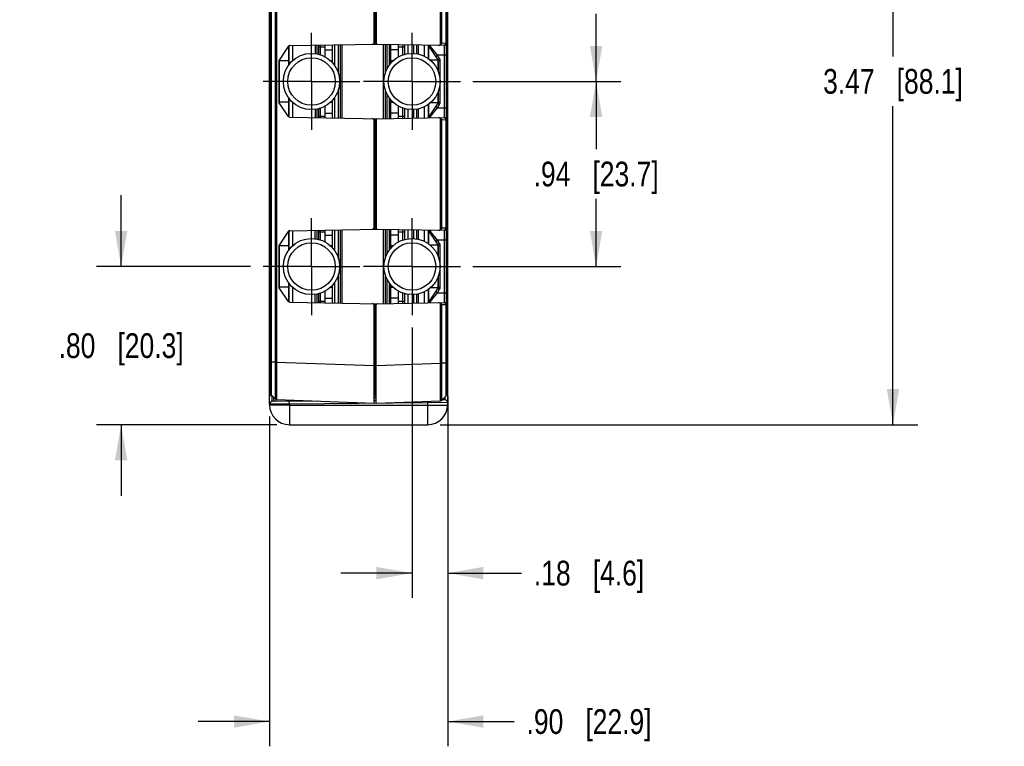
# Model space of a CAD drawing. Header units: inches. Extents: x 0 to 22, y 0 to 17.
# Tile 21 of 28: x 13.8 to 18.8, y 3.8 to 7.4. Entities that reach past the tile are written whole.
import ezdxf

# ---------------------------------------------------------------- set-up
doc = ezdxf.new("R2010")
doc.units = ezdxf.units.IN
doc.header["$LTSCALE"] = 1.21
doc.header["$MEASUREMENT"] = 0
doc.linetypes.add('CENTER', pattern=[0.6, 0.375, -0.075, 0.075, -0.075])
doc.layers.get('0').update_dxf_attribs({"linetype": 'CONTINUOUS'})
doc.layers.add('DEFAULT_1', color=7, linetype='CENTER')
doc.layers.add('DIMENSIONS', color=7, linetype='CONTINUOUS')
doc.styles.get("Standard").update_dxf_attribs({"font": 'txt', "width": 0.8})
doc.dimstyles.new('DIMSTYLE_1', dxfattribs={"dimtxt": 0.125, "dimasz": 0.18, "dimexe": 0.125, "dimexo": 0.0625, "dimgap": 0.0625, "dimtad": 0, "dimtih": 1, "dimtoh": 1, "dimzin": 4, "dimdsep": 46, "dimtxsty": 'STANDARD', "dimblk": '_FILLED', "dimblk1": '_FILLED', "dimblk2": '_FILLED', "dimcen": 0.09, "dimadec": 0, "dimazin": 0, "dimtp": 0.001, "dimtm": 0.001, "dimtfac": 1, "dimtofl": 0, "dimtmove": 0, "dimatfit": 3, "dimldrblk": '_FILLED', "dimfxl": 1, "dimtolj": 1, "dimtzin": 4, "dimarcsym": 0})

# ---------------------------------------------------------------- blocks, each defined once
blk = doc.blocks.new('_FILLED')
at = {"color": 0, "linetype": 'BYBLOCK'}
blk.add_solid([(0, 0), (-1, 0.174), (-1, -0.174)], dxfattribs=at)
blk = doc.blocks.new('*D0')
at = {"layer": 'DIMENSIONS', "color": 2, "linetype": 'CONTINUOUS'}
for p, q in [((14.3463, 6.1856), (14.3463, 6.5456)), ((15.0007, 6.1856), (14.2213, 6.1856)), ((15.1338, 5.3866), (14.2213, 5.3866)), ((14.3463, 5.3866), (14.3463, 5.0266))]:
    blk.add_line(p, q, dxfattribs=at)
at = {"layer": 'DIMENSIONS', "color": 2, "linetype": 'CONTINUOUS', "xscale": 0.18, "yscale": 0.18, "zscale": 0.18}
for p, rotation in [((14.3463, 6.1856), 270), ((14.3463, 5.3866), 90)]:
    blk.add_blockref('_FILLED', p, dxfattribs=dict(at, rotation=rotation))
at = {"layer": 'DIMENSIONS', "color": 2, "linetype": 'CONTINUOUS', "insert": (14.3463, 5.8486), "char_height": 0.125, "width": 1.025, "attachment_point": 2, "line_spacing_factor": 0.9}
blk.add_mtext('.80{\\Ftxt.shx;\\W1.000000;\\H0.125000; }[20.3]', dxfattribs=at)
blk = doc.blocks.new('*D1')
at = {"layer": 'DIMENSIONS', "color": 2, "linetype": 'CONTINUOUS'}
for p, q in [((16.1237, 7.1206), (16.8713, 7.1206)), ((16.7463, 7.1206), (16.7463, 6.7781)), ((16.7463, 6.1856), (16.7463, 6.5281)), ((16.1237, 6.1856), (16.8713, 6.1856))]:
    blk.add_line(p, q, dxfattribs=at)
at = {"layer": 'DIMENSIONS', "color": 2, "linetype": 'CONTINUOUS', "xscale": 0.18, "yscale": 0.18, "zscale": 0.18}
for p, rotation in [((16.7463, 7.1206), 90), ((16.7463, 6.1856), 270)]:
    blk.add_blockref('_FILLED', p, dxfattribs=dict(at, rotation=rotation))
at = {"layer": 'DIMENSIONS', "color": 2, "linetype": 'CONTINUOUS', "insert": (16.7463, 6.7156), "char_height": 0.125, "width": 1.025, "attachment_point": 2, "line_spacing_factor": 0.9}
blk.add_mtext('.94{\\Ftxt.shx;\\W1.000000;\\H0.125000; }[23.7]', dxfattribs=at)
blk = doc.blocks.new('*D2')
at = {"layer": 'DIMENSIONS', "color": 2, "linetype": 'CONTINUOUS'}
for p, q in [((16.1237, 8.0556), (16.8713, 8.0556)), ((16.7463, 8.0556), (16.7463, 7.7131)), ((16.7463, 7.1206), (16.7463, 7.4631)), ((16.1237, 7.1206), (16.8713, 7.1206))]:
    blk.add_line(p, q, dxfattribs=at)
at = {"layer": 'DIMENSIONS', "color": 2, "linetype": 'CONTINUOUS', "xscale": 0.18, "yscale": 0.18, "zscale": 0.18}
for p, rotation in [((16.7463, 8.0556), 90), ((16.7463, 7.1206), 270)]:
    blk.add_blockref('_FILLED', p, dxfattribs=dict(at, rotation=rotation))
at = {"layer": 'DIMENSIONS', "color": 2, "linetype": 'CONTINUOUS', "insert": (16.7463, 7.6506), "char_height": 0.125, "width": 1.025, "attachment_point": 2, "line_spacing_factor": 0.9}
blk.add_mtext('.94{\\Ftxt.shx;\\W1.000000;\\H0.125000; }[23.7]', dxfattribs=at)
blk = doc.blocks.new('*D4')
at = {"layer": 'DIMENSIONS', "color": 2, "linetype": 'CONTINUOUS'}
for p, q in [((15.9588, 8.8556), (18.3713, 8.8556)), ((18.2463, 8.8556), (18.2463, 7.2461)), ((18.2463, 5.3866), (18.2463, 6.9961)), ((15.9588, 5.3866), (18.3713, 5.3866))]:
    blk.add_line(p, q, dxfattribs=at)
at = {"layer": 'DIMENSIONS', "color": 2, "linetype": 'CONTINUOUS', "xscale": 0.18, "yscale": 0.18, "zscale": 0.18}
for p, rotation in [((18.2463, 8.8556), 90), ((18.2463, 5.3866), 270)]:
    blk.add_blockref('_FILLED', p, dxfattribs=dict(at, rotation=rotation))
at = {"layer": 'DIMENSIONS', "color": 2, "linetype": 'CONTINUOUS', "insert": (18.2463, 7.1836), "char_height": 0.125, "width": 1.125, "attachment_point": 2, "line_spacing_factor": 0.9}
blk.add_mtext('3.47{\\Ftxt.shx;\\W1.000000;\\H0.125000; }[88.1]', dxfattribs=at)
blk = doc.blocks.new('*D7')
at = {"layer": 'DIMENSIONS', "color": 2, "linetype": 'CONTINUOUS'}
for p, q in [((15.8162, 5.8781), (15.8162, 4.5116)), ((15.9963, 5.5293), (15.9963, 4.5116)), ((15.8162, 4.6366), (15.4562, 4.6366)), ((15.9963, 4.6366), (16.3693, 4.6366))]:
    blk.add_line(p, q, dxfattribs=at)
at = {"layer": 'DIMENSIONS', "color": 2, "linetype": 'CONTINUOUS', "xscale": 0.18, "yscale": 0.18, "zscale": 0.18}
blk.add_blockref('_FILLED', (15.8162, 4.6366), dxfattribs=at)
at = {"layer": 'DIMENSIONS', "color": 2, "linetype": 'CONTINUOUS', "xscale": 0.18, "yscale": 0.18, "zscale": 0.18, "rotation": 180}
blk.add_blockref('_FILLED', (15.9963, 4.6366), dxfattribs=at)
at = {"layer": 'DIMENSIONS', "color": 2, "linetype": 'CONTINUOUS', "insert": (16.4318, 4.6991), "char_height": 0.125, "width": 0.925, "attachment_point": 1, "line_spacing_factor": 0.9}
blk.add_mtext('.18{\\Ftxt.shx;\\W1.000000;\\H0.125000; }[4.6]', dxfattribs=at)
blk = doc.blocks.new('*D8')
at = {"layer": 'DIMENSIONS', "color": 2, "linetype": 'CONTINUOUS'}
for p, q in [((15.0963, 5.4279), (15.0963, 3.7616)), ((15.9963, 5.4355), (15.9963, 3.7616)), ((15.0963, 3.8866), (14.7363, 3.8866)), ((15.9963, 3.8866), (16.3322, 3.8866))]:
    blk.add_line(p, q, dxfattribs=at)
at = {"layer": 'DIMENSIONS', "color": 2, "linetype": 'CONTINUOUS', "xscale": 0.18, "yscale": 0.18, "zscale": 0.18}
blk.add_blockref('_FILLED', (15.0963, 3.8866), dxfattribs=at)
at = {"layer": 'DIMENSIONS', "color": 2, "linetype": 'CONTINUOUS', "xscale": 0.18, "yscale": 0.18, "zscale": 0.18, "rotation": 180}
blk.add_blockref('_FILLED', (15.9963, 3.8866), dxfattribs=at)
at = {"layer": 'DIMENSIONS', "color": 2, "linetype": 'CONTINUOUS', "insert": (16.3947, 3.9491), "char_height": 0.125, "width": 1.025, "attachment_point": 1, "line_spacing_factor": 0.9}
blk.add_mtext('.90{\\Ftxt.shx;\\W1.000000;\\H0.125000; }[22.9]', dxfattribs=at)

msp = doc.modelspace()

# ---------------------------------------------------------------- linework, layer by layer
at = {"color": 7, "linetype": 'CONTINUOUS'}
for p, q in [((15.0963, 5.4905), (15.0963, 8.7556)), ((15.9963, 5.4866), (15.9963, 8.7556)), ((15.1031, 5.5434), (15.1031, 8.6989)), ((15.9891, 8.7047), (15.9891, 5.5375)), ((15.1059, 5.7034), (15.1059, 8.5389)), ((15.1253, 8.5389), (15.1253, 5.7034)), ((15.1321, 8.539), (15.1321, 5.7032)), ((15.6351, 7.8625), (15.6351, 7.3142)), ((15.9601, 7.3068), (15.9601, 7.87)), ((15.9669, 7.3136), (15.9669, 7.8631)), ((15.9863, 7.8634), (15.9863, 7.3133)), ((15.6251, 7.319), (15.6251, 7.8583)), ((15.63, 7.858), (15.63, 7.3192)), ((15.63, 7.3192), (15.6251, 7.319)), ((15.6351, 7.3193), (15.63, 7.3192)), ((15.6301, 7.3092), (15.63, 7.3192)), ((15.9863, 7.3133), (15.9669, 7.3136)), ((15.9891, 7.3133), (15.9863, 7.3133)), ((15.1902, 7.2973), (15.1448, 7.2291)), ((15.1914, 7.2987), (15.1914, 7.2013)), ((15.1931, 7.3001), (15.1931, 7.2037)), ((15.1983, 7.3017), (15.6388, 7.3094)), ((15.2127, 7.302), (15.2127, 7.2257)), ((15.3262, 7.3039), (15.3262, 7.2614)), ((15.3351, 7.3041), (15.3351, 7.26)), ((15.3447, 7.2578), (15.3447, 7.3043)), ((15.3447, 7.2956), (15.3762, 7.2956)), ((15.3545, 7.2548), (15.3545, 7.3044)), ((15.3762, 7.3048), (15.3762, 7.2452)), ((15.3762, 7.2799), (15.4147, 7.2799)), ((15.4147, 7.2145), (15.4147, 7.3055)), ((15.4245, 7.3057), (15.4245, 7.202)), ((15.4449, 7.1589), (15.4449, 7.306)), ((15.4547, 6.9361), (15.4547, 7.3062)), ((15.4635, 6.9359), (15.4635, 7.3063)), ((15.64, 7.3092), (15.9789, 7.3033)), ((15.6695, 7.3087), (15.6695, 6.9326)), ((15.6797, 7.3085), (15.6797, 7.1596)), ((15.6895, 7.3083), (15.6895, 7.1848)), ((15.6999, 7.3082), (15.6999, 7.202)), ((15.7097, 7.2145), (15.7097, 7.308)), ((15.7482, 7.2799), (15.7097, 7.2799)), ((15.7482, 7.2452), (15.7482, 7.3073)), ((15.7482, 7.2956), (15.7797, 7.2956)), ((15.7699, 7.2548), (15.7699, 7.3069)), ((15.7797, 7.2578), (15.7797, 7.3068)), ((15.7943, 7.3065), (15.7943, 7.2609)), ((15.8234, 7.306), (15.8234, 7.2624)), ((15.8381, 7.3058), (15.8381, 7.2609)), ((15.8481, 7.259), (15.8481, 7.3056)), ((15.8791, 7.2479), (15.8791, 7.305)), ((15.8991, 7.2358), (15.8991, 7.3047)), ((15.9008, 7.2344), (15.9008, 7.3006)), ((15.9474, 7.2306), (15.9008, 7.3006)), ((15.9089, 7.2975), (15.9089, 7.3045)), ((15.9443, 7.2531), (15.9089, 7.2975)), ((15.9789, 7.3033), (15.9789, 6.9379)), ((15.1431, 7.2236), (15.1431, 7.0186)), ((15.1448, 7.2271), (15.1448, 7.2279)), ((15.1448, 7.2266), (15.1448, 7.2271)), ((15.1448, 7.2266), (15.1448, 7.0156)), ((15.1448, 7.2266), (15.1931, 7.2266)), ((15.402, 7.2271), (15.4147, 7.2271)), ((15.4041, 7.2253), (15.4147, 7.2271)), ((15.7097, 7.2271), (15.7223, 7.2271)), ((15.7202, 7.2253), (15.7097, 7.2271)), ((15.9474, 7.2281), (15.9089, 7.2281)), ((15.9361, 7.2476), (15.9443, 7.2531)), ((15.9891, 7.2531), (15.9443, 7.2531)), ((15.9556, 7.2362), (15.9443, 7.2531)), ((15.9474, 7.2306), (15.9556, 7.2362)), ((15.9474, 7.2281), (15.9479, 7.2286)), ((15.9474, 7.1747), (15.9474, 7.2281)), ((15.9479, 7.2286), (15.9483, 7.2289)), ((15.9491, 7.2251), (15.9589, 7.2251)), ((15.9491, 7.1705), (15.9491, 7.2251)), ((15.9589, 7.0161), (15.9589, 7.2251)), ((15.4449, 6.9362), (15.4449, 7.0823)), ((15.6797, 7.0817), (15.6797, 6.9327)), ((15.9474, 7.0131), (15.9474, 7.0665)), ((15.9491, 7.0161), (15.9491, 7.0707)), ((15.1931, 7.0156), (15.1448, 7.0156)), ((15.1914, 7.0399), (15.1914, 6.9435)), ((15.1931, 7.0375), (15.1931, 6.9421)), ((15.2127, 7.0155), (15.2127, 6.9403)), ((15.4041, 7.016), (15.4147, 7.0141)), ((15.4147, 6.9368), (15.4147, 7.0268)), ((15.4245, 7.0393), (15.4245, 6.9366)), ((15.6895, 7.0565), (15.6895, 6.9329)), ((15.6999, 7.0393), (15.6999, 6.9331)), ((15.7097, 6.9332), (15.7097, 7.0268)), ((15.7202, 7.016), (15.7097, 7.0141)), ((15.9491, 7.0161), (15.9589, 7.0161)), ((15.1902, 6.945), (15.1448, 7.0131)), ((15.3262, 6.9798), (15.3262, 6.9383)), ((15.3351, 6.9812), (15.3351, 6.9381)), ((15.3447, 6.938), (15.3447, 6.9835)), ((15.3545, 6.9378), (15.3545, 6.9864)), ((15.3762, 6.996), (15.3762, 6.9374)), ((15.4147, 7.0141), (15.402, 7.0141)), ((15.7223, 7.0141), (15.7097, 7.0141)), ((15.7482, 6.9339), (15.7482, 6.996)), ((15.7699, 6.9343), (15.7699, 6.9864)), ((15.7797, 6.9345), (15.7797, 6.9835)), ((15.7943, 6.9804), (15.7943, 6.9347)), ((15.8234, 6.9788), (15.8234, 6.9352)), ((15.8381, 6.9804), (15.8381, 6.9355)), ((15.8481, 6.9357), (15.8481, 6.9823)), ((15.8791, 6.9362), (15.8791, 6.9933)), ((15.8991, 6.9365), (15.8991, 7.0054)), ((15.9008, 6.9406), (15.9474, 7.0106)), ((15.9008, 6.9406), (15.9008, 7.0068)), ((15.9474, 7.0131), (15.9089, 7.0131)), ((15.9089, 6.9437), (15.9443, 6.9881)), ((15.9361, 6.9937), (15.9443, 6.9881)), ((15.9443, 6.9881), (15.9556, 7.0051)), ((15.9443, 6.9881), (15.9891, 6.9881)), ((15.9483, 7.0123), (15.9474, 7.0131)), ((15.9474, 7.0106), (15.9556, 7.0051)), ((15.1983, 6.9405), (15.6627, 6.9324)), ((15.3447, 6.9456), (15.3762, 6.9456)), ((15.3762, 6.9613), (15.4147, 6.9613)), ((15.6251, 6.384), (15.6251, 6.9233)), ((15.6251, 6.9233), (15.63, 6.923)), ((15.63, 6.923), (15.6301, 6.933)), ((15.63, 6.923), (15.6351, 6.9229)), ((15.63, 6.923), (15.63, 6.3842)), ((15.6351, 6.927), (15.6351, 6.3797)), ((15.64, 6.932), (15.9789, 6.9379)), ((15.7482, 6.9613), (15.7097, 6.9613)), ((15.7482, 6.9456), (15.7797, 6.9456)), ((15.9004, 6.9394), (15.8995, 6.9376)), ((15.9089, 6.9367), (15.9089, 6.9437)), ((15.9601, 6.3723), (15.9601, 6.9345)), ((15.9669, 6.9276), (15.9863, 6.9279)), ((15.9669, 6.3791), (15.9669, 6.9276)), ((15.9863, 6.9279), (15.9891, 6.9279)), ((15.9863, 6.9279), (15.9863, 6.3788)), ((15.1983, 6.3667), (15.64, 6.3744)), ((15.3253, 6.3689), (15.3253, 6.3266)), ((15.3351, 6.3691), (15.3351, 6.325)), ((15.3447, 6.3228), (15.3447, 6.3693)), ((15.3545, 6.3198), (15.3545, 6.3694)), ((15.3762, 6.3698), (15.3762, 6.3102)), ((15.4147, 6.2795), (15.4147, 6.3705)), ((15.4245, 6.3707), (15.4245, 6.267)), ((15.4449, 6.2239), (15.4449, 6.371)), ((15.4547, 6.0011), (15.4547, 6.3712)), ((15.4635, 6.0009), (15.4635, 6.3713)), ((15.63, 6.3842), (15.6251, 6.384)), ((15.6351, 6.3843), (15.63, 6.3842)), ((15.6301, 6.3742), (15.63, 6.3842)), ((15.64, 6.3747), (15.9789, 6.3688)), ((15.6695, 6.3742), (15.6695, 5.9981)), ((15.6797, 6.374), (15.6797, 6.2246)), ((15.6895, 6.3738), (15.6895, 6.2498)), ((15.6999, 6.3737), (15.6999, 6.267)), ((15.7097, 6.2795), (15.7097, 6.3735)), ((15.7482, 6.3102), (15.7482, 6.3728)), ((15.7699, 6.3198), (15.7699, 6.3724)), ((15.7797, 6.3228), (15.7797, 6.3723)), ((15.7943, 6.372), (15.7943, 6.3259)), ((15.8234, 6.3715), (15.8234, 6.3274)), ((15.8381, 6.3713), (15.8381, 6.3259)), ((15.8481, 6.324), (15.8481, 6.3711)), ((15.8791, 6.3129), (15.8791, 6.3705)), ((15.8991, 6.3004), (15.8991, 6.3702)), ((15.9089, 6.37), (15.9089, 6.363)), ((15.9863, 6.3788), (15.9669, 6.3791)), ((15.9789, 6.3688), (15.9789, 6.0034)), ((15.9891, 6.3788), (15.9863, 6.3788)), ((15.1902, 6.3623), (15.1448, 6.2941)), ((15.1914, 6.3637), (15.1914, 6.2663)), ((15.1931, 6.3651), (15.1931, 6.2687)), ((15.2127, 6.367), (15.2127, 6.2907)), ((15.3447, 6.3606), (15.3762, 6.3606)), ((15.3762, 6.3449), (15.4147, 6.3449)), ((15.7482, 6.3449), (15.7097, 6.3449)), ((15.7482, 6.3606), (15.7797, 6.3606)), ((15.9474, 6.2961), (15.9008, 6.3661)), ((15.9008, 6.2999), (15.9008, 6.3661)), ((15.9443, 6.3186), (15.9089, 6.363)), ((15.9361, 6.3131), (15.9443, 6.3186)), ((15.9891, 6.3186), (15.9443, 6.3186)), ((15.9556, 6.3017), (15.9443, 6.3186)), ((15.1431, 6.2886), (15.1431, 6.0836)), ((15.1448, 6.2921), (15.1448, 6.2929)), ((15.1448, 6.2916), (15.1448, 6.2921)), ((15.1448, 6.2916), (15.1931, 6.2916)), ((15.1448, 6.2916), (15.1448, 6.0806)), ((15.402, 6.2921), (15.4147, 6.2921)), ((15.4041, 6.2903), (15.4147, 6.2921)), ((15.7097, 6.2921), (15.7223, 6.2921)), ((15.7202, 6.2903), (15.7097, 6.2921)), ((15.9474, 6.2936), (15.9083, 6.2936)), ((15.9474, 6.2961), (15.9556, 6.3017)), ((15.9474, 6.2936), (15.9479, 6.2941)), ((15.9474, 6.2397), (15.9474, 6.2936)), ((15.9479, 6.2941), (15.9483, 6.2944)), ((15.9491, 6.2906), (15.9589, 6.2906)), ((15.9491, 6.2355), (15.9491, 6.2906)), ((15.9589, 6.0816), (15.9589, 6.2906)), ((15.4449, 6.0012), (15.4449, 6.1473)), ((15.6797, 6.1467), (15.6797, 5.9982)), ((15.6895, 6.1215), (15.6895, 5.9984)), ((15.9474, 6.0786), (15.9474, 6.1315)), ((15.9491, 6.0816), (15.9491, 6.1357)), ((15.1931, 6.0806), (15.1448, 6.0806)), ((15.1902, 6.01), (15.1448, 6.0781)), ((15.1914, 6.1049), (15.1914, 6.0085)), ((15.1931, 6.1025), (15.1931, 6.0071)), ((15.2127, 6.0805), (15.2127, 6.0053)), ((15.4147, 6.0791), (15.402, 6.0791)), ((15.4041, 6.081), (15.4147, 6.0791)), ((15.4147, 6.0018), (15.4147, 6.0918)), ((15.4245, 6.1043), (15.4245, 6.0016)), ((15.6999, 6.1043), (15.6999, 5.9986)), ((15.7097, 5.9987), (15.7097, 6.0918)), ((15.7202, 6.081), (15.7097, 6.0791)), ((15.7223, 6.0791), (15.7097, 6.0791)), ((15.8991, 6.002), (15.8991, 6.0704)), ((15.9008, 6.0061), (15.9474, 6.0761)), ((15.9008, 6.0061), (15.9008, 6.0716)), ((15.9474, 6.0786), (15.9094, 6.0786)), ((15.9443, 6.0536), (15.9556, 6.0706)), ((15.9483, 6.0778), (15.9474, 6.0786)), ((15.9474, 6.0761), (15.9556, 6.0706)), ((15.9491, 6.0816), (15.9589, 6.0816)), ((15.3253, 6.0447), (15.3253, 6.0033)), ((15.3351, 6.0462), (15.3351, 6.0031)), ((15.3447, 6.003), (15.3447, 6.0485)), ((15.3545, 6.0028), (15.3545, 6.0514)), ((15.3762, 6.061), (15.3762, 6.0024)), ((15.3762, 6.0263), (15.4147, 6.0263)), ((15.7482, 6.0263), (15.7097, 6.0263)), ((15.7482, 5.9994), (15.7482, 6.061)), ((15.7699, 5.9998), (15.7699, 6.0514)), ((15.7797, 6), (15.7797, 6.0485)), ((15.7943, 6.0454), (15.7943, 6.0002)), ((15.8234, 6.0438), (15.8234, 6.0007)), ((15.8381, 6.0454), (15.8381, 6.001)), ((15.8481, 6.0012), (15.8481, 6.0473)), ((15.8791, 6.0017), (15.8791, 6.0583)), ((15.9089, 6.0092), (15.9443, 6.0536)), ((15.9361, 6.0592), (15.9443, 6.0536)), ((15.9443, 6.0536), (15.9891, 6.0536)), ((15.1983, 6.0055), (15.64, 5.9978)), ((15.3447, 6.0106), (15.3762, 6.0106)), ((15.6251, 5.4961), (15.6251, 5.9883)), ((15.6251, 5.9883), (15.63, 5.988)), ((15.63, 5.988), (15.6301, 5.998)), ((15.63, 5.988), (15.6351, 5.9879)), ((15.63, 5.988), (15.63, 5.6857)), ((15.6351, 5.4961), (15.6351, 5.9925)), ((15.64, 5.9975), (15.9789, 6.0034)), ((15.7482, 6.0106), (15.7797, 6.0106)), ((15.9004, 6.0049), (15.8995, 6.0031)), ((15.9089, 6.0022), (15.9089, 6.0092)), ((15.9601, 5.6974), (15.9601, 6)), ((15.9669, 5.9931), (15.9863, 5.9934)), ((15.9669, 5.6975), (15.9669, 5.9931)), ((15.9863, 5.9934), (15.9891, 5.9934)), ((15.9863, 5.9934), (15.9863, 5.6975)), ((15.0963, 5.725), (15.0988, 5.7251)), ((15.1031, 5.7034), (15.1059, 5.7034)), ((15.1059, 5.7034), (15.1253, 5.7034)), ((15.1059, 5.6969), (15.1059, 5.7034)), ((15.1059, 5.5514), (15.1059, 5.6969)), ((15.1321, 5.7032), (15.1253, 5.7034)), ((15.1321, 5.7032), (15.6251, 5.686)), ((15.6251, 5.6857), (15.63, 5.6857)), ((15.63, 5.6857), (15.6351, 5.6858)), ((15.63, 5.6857), (15.63, 5.5407)), ((15.6351, 5.686), (15.9601, 5.6974)), ((15.9601, 5.6974), (15.9669, 5.6975)), ((15.9863, 5.6975), (15.9669, 5.6975)), ((15.9891, 5.6975), (15.9863, 5.6975)), ((15.9863, 5.6975), (15.9863, 5.546)), ((15.0963, 5.655), (15.0988, 5.6551)), ((15.0973, 5.6241), (15.0987, 5.6259)), ((15.0963, 5.5948), (15.0988, 5.5948)), ((15.0963, 5.5842), (15.0988, 5.5842)), ((15.9963, 5.5918), (15.9902, 5.5918)), ((15.1059, 5.5444), (15.1059, 5.5514)), ((15.1059, 5.5364), (15.1059, 5.5444)), ((15.1059, 5.5364), (15.1253, 5.5164)), ((15.1059, 5.5364), (15.1253, 5.5164)), ((15.1098, 5.5292), (15.1098, 5.5316)), ((15.1099, 5.5042), (15.1098, 5.5292)), ((15.1176, 5.5043), (15.1177, 5.5242)), ((15.6351, 5.5226), (15.6251, 5.5225)), ((15.63, 5.5407), (15.6351, 5.5408)), ((15.9669, 5.5105), (15.9863, 5.5306)), ((15.9669, 5.5105), (15.9863, 5.5306)), ((15.9863, 5.5306), (15.9669, 5.5105)), ((15.9825, 5.5233), (15.9824, 5.5118)), ((15.9825, 5.5267), (15.9825, 5.5233)), ((15.9863, 5.546), (15.9863, 5.5349)), ((15.9863, 5.5349), (15.9863, 5.5306)), ((15.0963, 5.4904), (15.0963, 5.4866)), ((15.1036, 5.4904), (15.0963, 5.4904)), ((15.1963, 5.4909), (15.1036, 5.4904)), ((15.3372, 5.5062), (15.1099, 5.5042)), ((15.1225, 5.5193), (15.1253, 5.5164)), ((15.1321, 5.5133), (15.6251, 5.4961)), ((15.1963, 5.4909), (15.1961, 5.5049)), ((15.8963, 5.497), (15.1963, 5.4909)), ((15.1963, 5.4909), (15.1963, 5.3866)), ((15.1963, 5.4849), (15.8963, 5.4849)), ((15.2001, 5.5109), (15.1999, 5.505)), ((15.6351, 5.5088), (15.6251, 5.5087)), ((15.6351, 5.4961), (15.9601, 5.5075)), ((15.8963, 5.497), (15.8962, 5.5052)), ((15.9963, 5.498), (15.8963, 5.497)), ((15.8963, 5.3866), (15.8963, 5.497)), ((15.9601, 5.5075), (15.9605, 5.5075)), ((15.9605, 5.5075), (15.9617, 5.5077)), ((15.9605, 5.5075), (15.9616, 5.5076)), ((15.9616, 5.5076), (15.9628, 5.508)), ((15.9628, 5.508), (15.964, 5.5084)), ((15.9628, 5.508), (15.9639, 5.5084)), ((15.9639, 5.5084), (15.9648, 5.5089)), ((15.964, 5.5084), (15.9651, 5.509)), ((15.9648, 5.5089), (15.9657, 5.5095)), ((15.9669, 5.5105), (15.9669, 5.5105)), ((15.9824, 5.5118), (15.968, 5.5117)), ((15.1963, 5.3866), (15.8963, 5.3866))]:
    msp.add_line(p, q, dxfattribs=at)
at = {"color": 3, "linetype": 'CONTINUOUS'}
for p, q in [((15.0988, 8.7106), (15.0988, 5.5316)), ((15.9902, 8.7106), (15.9902, 5.5316)), ((15.1105, 5.5316), (15.0988, 5.5316)), ((15.6251, 5.5316), (15.6351, 5.5316)), ((15.9902, 5.5316), (15.9872, 5.5316))]:
    msp.add_line(p, q, dxfattribs=at)
at = {"color": 7, "linetype": 'CONTINUOUS'}
for points in [[(15.1253, 5.5164), (15.1257, 5.5159), (15.1265, 5.5153), (15.1274, 5.5147), (15.1284, 5.5142), (15.1294, 5.5138), (15.1305, 5.5135), (15.1317, 5.5134), (15.1321, 5.5133)], [(15.1256, 5.5161), (15.1261, 5.5156), (15.1264, 5.5154)], [(15.9651, 5.509), (15.966, 5.5097), (15.9669, 5.5105)], [(15.9657, 5.5095), (15.9665, 5.5101), (15.9669, 5.5105)]]:
    msp.add_lwpolyline(points, dxfattribs=at)
for centre, radius in [((15.3082, 7.1206), 0.142), ((15.3082, 7.1206), 0.12), ((15.8162, 7.1206), 0.142), ((15.8162, 7.1206), 0.12), ((15.3082, 6.1856), 0.142), ((15.8162, 6.1856), 0.142), ((15.3082, 6.1856), 0.12), ((15.8162, 6.1856), 0.12)]:
    msp.add_circle(centre, radius, dxfattribs=at)
for centre, radius, start, end in [((15.6151, 7.319), 0.01, 271, 360), ((15.6401, 7.3142), 0.005, 180, 269), ((15.9791, 7.3133), 0.01, 269, 360), ((15.9725, 7.3134), 0.0138, 348.5336, 359.5025), ((15.1985, 7.2917), 0.01, 91, 146.3099), ((15.9091, 7.3061), 0.01, 188.3914, 213.6903), ((15.9091, 7.309), 0.0115, 265.4696, 269.1357), ((15.1531, 7.2236), 0.01, 146.3099, 180), ((15.9391, 7.2251), 0.01, 0, 33.6901), ((15.9389, 7.2251), 0.02, 0.0207, 33.6694), ((15.1531, 7.0186), 0.01, 180, 213.6901), ((15.9391, 7.0161), 0.01, 326.3099, 360), ((15.9389, 7.0162), 0.02, 326.3305, 359.9794), ((15.1985, 6.9505), 0.01, 213.6901, 269), ((15.6151, 6.9233), 0.01, 0, 89), ((15.6401, 6.927), 0.005, 91, 180), ((15.9091, 6.9351), 0.01, 146.3099, 171.6086), ((15.9068, 6.9351), 0.00767, 160.5916, 168.7474), ((15.9791, 6.9279), 0.01, 0, 91), ((15.6151, 6.384), 0.01, 271, 360), ((15.6401, 6.3797), 0.005, 180, 269), ((15.9091, 6.3716), 0.01, 188.3914, 213.6903), ((15.9791, 6.3788), 0.01, 269, 360), ((15.9725, 6.3789), 0.0138, 348.5336, 359.5025), ((15.1985, 6.3567), 0.01, 91, 146.3099), ((15.9091, 6.3745), 0.0115, 265.4696, 269.1357), ((15.1531, 6.2886), 0.01, 146.3099, 180), ((15.9391, 6.2906), 0.01, 0, 33.6901), ((15.9389, 6.2906), 0.02, 0.0207, 33.6694), ((15.1531, 6.0836), 0.01, 180, 213.6901), ((15.9391, 6.0816), 0.01, 326.3099, 360), ((15.9389, 6.0817), 0.02, 326.3305, 359.9794), ((15.1985, 6.0155), 0.01, 213.6901, 269), ((15.6151, 5.9883), 0.01, 0, 89), ((15.6401, 5.9925), 0.005, 91, 180), ((15.9091, 6.0006), 0.01, 146.3099, 171.6086), ((15.9068, 6.0006), 0.00767, 160.5916, 168.7474), ((15.9791, 5.9934), 0.01, 0, 91), ((15.1131, 5.5434), 0.01, 180, 223.9988), ((15.6301, 5.5357), 0.005, 90.5, 180), ((15.9791, 5.5375), 0.01, 316, 0), ((15.9791, 5.5375), 0.00997, 355.0903, 359.9928), ((15.11, 5.4904), 0.0138, 90.5, 180), ((15.1963, 5.4866), 0.1, 180, 270), ((15.1175, 5.518), 0.0138, 270.5, 340.8862), ((15.1325, 5.5233), 0.01, 223.9782, 268), ((15.8963, 5.4866), 0.1, 270, 360), ((15.9597, 5.5175), 0.01, 272, 316.0006), ((15.9723, 5.5257), 0.0139, 255.4487, 262.8996), ((15.9723, 5.5254), 0.0137, 262.8965, 270.4667), ((15.9825, 5.498), 0.0138, 0, 90.5)]:
    msp.add_arc(centre, radius, start, end, dxfattribs=at)
for centre, major_axis, start_param, end_param in [((15.9497, 7.3138), (0.0144, -0.0002), -1.571615, -0.756209), ((15.9497, 6.9274), (0.0144, 0.0002), 0.756209, 1.571615), ((15.9497, 6.3793), (0.0144, -0.0002), -1.571615, -0.756209), ((15.9497, 5.9929), (0.0144, 0.0002), 0.756209, 1.571615)]:
    msp.add_ellipse(centre, major_axis=major_axis, ratio=0.69503, start_param=start_param, end_param=end_param, dxfattribs=at)
for points, knots in [([(15.9669, 7.3136), (15.9665, 7.313), (15.9655, 7.3118), (15.9639, 7.31), (15.9621, 7.3083), (15.9608, 7.3073), (15.9601, 7.3068)], [0, 0, 0, 0, 0.234162, 0.480652, 0.737062, 1, 1, 1, 1]), ([(15.8992, 7.3047), (15.8993, 7.3042), (15.8996, 7.3032), (15.9001, 7.3023), (15.9004, 7.3019)], [0, 0, 0, 0, 0.495628, 1, 1, 1, 1]), ([(15.9004, 7.3019), (15.9008, 7.3012), (15.9019, 7.3), (15.9033, 7.2991), (15.904, 7.2987)], [0, 0, 0, 0, 0.490661, 1, 1, 1, 1]), ([(15.9008, 7.3006), (15.9012, 7.3), (15.9022, 7.2989), (15.9042, 7.2978), (15.9065, 7.2973), (15.9081, 7.2974), (15.9089, 7.2975)], [0, 0, 0, 0, 0.234605, 0.476754, 0.731484, 1, 1, 1, 1]), ([(15.904, 7.2987), (15.9046, 7.2984), (15.906, 7.2979), (15.9074, 7.2976), (15.9082, 7.2975)], [0, 0, 0, 0, 0.495633, 1, 1, 1, 1]), ([(15.986, 7.3107), (15.9858, 7.3096), (15.9853, 7.3082), (15.9843, 7.3064), (15.9834, 7.3053), (15.9824, 7.3044), (15.9813, 7.3038), (15.9801, 7.3034), (15.9793, 7.3033), (15.9789, 7.3033)], [0, 0, 0, 0, 0.28491, 0.419297, 0.546984, 0.667941, 0.782803, 0.892924, 1, 1, 1, 1]), ([(15.1448, 7.0156), (15.1446, 7.0156), (15.1445, 7.0156), (15.1442, 7.0156), (15.1441, 7.0157), (15.1439, 7.0159), (15.1438, 7.0161), (15.1437, 7.0163), (15.1436, 7.0165)], [0, 0, 0, 0, 0.233413, 0.342134, 0.450145, 0.566254, 0.698339, 1, 1, 1, 1]), ([(15.9089, 6.9437), (15.9081, 6.9437), (15.9064, 6.9435), (15.904, 6.9426), (15.9019, 6.9412), (15.9008, 6.94), (15.9004, 6.9394)], [0, 0, 0, 0, 0.259513, 0.514494, 0.761789, 1, 1, 1, 1]), ([(15.9089, 6.9437), (15.9081, 6.9439), (15.9065, 6.9439), (15.9042, 6.9434), (15.9022, 6.9423), (15.9012, 6.9412), (15.9008, 6.9406)], [0, 0, 0, 0, 0.268467, 0.523217, 0.765387, 1, 1, 1, 1]), ([(15.9601, 6.9345), (15.9608, 6.934), (15.9621, 6.9329), (15.9639, 6.9312), (15.9655, 6.9295), (15.9665, 6.9282), (15.9669, 6.9276)], [0, 0, 0, 0, 0.262938, 0.519348, 0.765838, 1, 1, 1, 1]), ([(15.9789, 6.9379), (15.9794, 6.938), (15.9804, 6.9378), (15.9818, 6.9373), (15.983, 6.9363), (15.9842, 6.9351), (15.9851, 6.9335), (15.9857, 6.9318), (15.9862, 6.9299), (15.9863, 6.9286), (15.9863, 6.9279)], [0, 0, 0, 0, 0.104036, 0.212054, 0.326286, 0.448142, 0.577849, 0.714492, 0.856286, 1, 1, 1, 1]), ([(15.8992, 6.3702), (15.8993, 6.3697), (15.8996, 6.3687), (15.9001, 6.3678), (15.9004, 6.3674)], [0, 0, 0, 0, 0.495628, 1, 1, 1, 1]), ([(15.9669, 6.3791), (15.9665, 6.3785), (15.9655, 6.3773), (15.9639, 6.3755), (15.9621, 6.3738), (15.9608, 6.3728), (15.9601, 6.3723)], [0, 0, 0, 0, 0.234162, 0.480652, 0.737062, 1, 1, 1, 1]), ([(15.986, 6.3762), (15.9858, 6.3751), (15.9853, 6.3737), (15.9843, 6.3719), (15.9834, 6.3708), (15.9824, 6.3699), (15.9813, 6.3693), (15.9801, 6.3689), (15.9793, 6.3688), (15.9789, 6.3688)], [0, 0, 0, 0, 0.28491, 0.419297, 0.546984, 0.667941, 0.782803, 0.892924, 1, 1, 1, 1]), ([(15.9004, 6.3674), (15.9008, 6.3667), (15.9019, 6.3655), (15.9033, 6.3646), (15.904, 6.3642)], [0, 0, 0, 0, 0.490661, 1, 1, 1, 1]), ([(15.9008, 6.3661), (15.9012, 6.3655), (15.9022, 6.3644), (15.9042, 6.3633), (15.9065, 6.3628), (15.9081, 6.3629), (15.9089, 6.363)], [0, 0, 0, 0, 0.234605, 0.476754, 0.731485, 1, 1, 1, 1]), ([(15.904, 6.3642), (15.9046, 6.3639), (15.906, 6.3634), (15.9074, 6.3631), (15.9082, 6.363)], [0, 0, 0, 0, 0.495633, 1, 1, 1, 1]), ([(15.1448, 6.0806), (15.1446, 6.0806), (15.1445, 6.0806), (15.1442, 6.0806), (15.1441, 6.0807), (15.1439, 6.0809), (15.1438, 6.0811), (15.1437, 6.0813), (15.1436, 6.0815)], [0, 0, 0, 0, 0.233413, 0.342134, 0.450145, 0.566254, 0.698339, 1, 1, 1, 1]), ([(15.9089, 6.0092), (15.9081, 6.0092), (15.9064, 6.009), (15.904, 6.0081), (15.9019, 6.0067), (15.9008, 6.0055), (15.9004, 6.0049)], [0, 0, 0, 0, 0.259513, 0.514494, 0.761789, 1, 1, 1, 1]), ([(15.9089, 6.0092), (15.9081, 6.0094), (15.9065, 6.0094), (15.9042, 6.0089), (15.9022, 6.0078), (15.9012, 6.0067), (15.9008, 6.0061)], [0, 0, 0, 0, 0.268467, 0.523217, 0.765387, 1, 1, 1, 1]), ([(15.9601, 6), (15.9608, 5.9995), (15.9621, 5.9984), (15.9639, 5.9967), (15.9655, 5.995), (15.9665, 5.9937), (15.9669, 5.9931)], [0, 0, 0, 0, 0.262938, 0.519348, 0.765838, 1, 1, 1, 1]), ([(15.9789, 6.0034), (15.9794, 6.0035), (15.9804, 6.0033), (15.9818, 6.0028), (15.983, 6.0018), (15.9842, 6.0006), (15.9851, 5.999), (15.9857, 5.9973), (15.9862, 5.9954), (15.9863, 5.9941), (15.9863, 5.9934)], [0, 0, 0, 0, 0.104036, 0.212054, 0.326286, 0.448142, 0.577849, 0.714492, 0.856286, 1, 1, 1, 1]), ([(15.1253, 5.7034), (15.1252, 5.6973), (15.1252, 5.6852), (15.1251, 5.6672), (15.1251, 5.6496), (15.125, 5.6324), (15.125, 5.616), (15.125, 5.6004), (15.125, 5.5857), (15.1249, 5.5722), (15.1249, 5.5599), (15.125, 5.5505), (15.125, 5.5437), (15.125, 5.5391), (15.125, 5.535), (15.125, 5.5312), (15.125, 5.5279), (15.1251, 5.525), (15.1251, 5.5228), (15.1251, 5.5213), (15.1251, 5.5203), (15.1251, 5.5194), (15.1252, 5.5187), (15.1252, 5.518), (15.1252, 5.5175), (15.1252, 5.5171), (15.1252, 5.5168), (15.1252, 5.5166), (15.1252, 5.5165), (15.1252, 5.5164), (15.1252, 5.5164), (15.1253, 5.5164)], [0, 0, 0, 0, 0.097401, 0.193894, 0.288549, 0.380478, 0.468797, 0.552664, 0.631277, 0.703879, 0.769772, 0.828322, 0.854668, 0.878979, 0.901195, 0.921265, 0.939141, 0.954777, 0.96814, 0.973959, 0.979199, 0.983857, 0.98793, 0.991416, 0.994314, 0.996621, 0.998336, 0.998972, 0.999461, 0.999803, 1, 1, 1, 1]), ([(15.1321, 5.7032), (15.1321, 5.697), (15.132, 5.6847), (15.1319, 5.6663), (15.1319, 5.6483), (15.1318, 5.6308), (15.1318, 5.614), (15.1317, 5.5981), (15.1317, 5.5831), (15.1317, 5.5694), (15.1317, 5.5587), (15.1317, 5.5508), (15.1317, 5.5455), (15.1317, 5.5405), (15.1318, 5.5359), (15.1318, 5.5317), (15.1318, 5.5279), (15.1318, 5.5246), (15.1319, 5.522), (15.1319, 5.5202), (15.1319, 5.5191), (15.1319, 5.518), (15.1319, 5.517), (15.132, 5.5162), (15.132, 5.5154), (15.132, 5.5148), (15.132, 5.5143), (15.132, 5.5139), (15.132, 5.5137), (15.1321, 5.5136), (15.1321, 5.5135), (15.1321, 5.5134), (15.1321, 5.5134), (15.1321, 5.5133), (15.1321, 5.5133)], [0, 0, 0, 0, 0.097959, 0.195004, 0.290171, 0.382566, 0.471295, 0.555498, 0.634354, 0.707101, 0.773023, 0.803223, 0.831486, 0.857741, 0.881925, 0.903984, 0.923865, 0.941517, 0.956902, 0.963733, 0.969984, 0.97565, 0.980729, 0.985218, 0.989115, 0.992418, 0.995123, 0.997231, 0.998061, 0.998741, 0.999273, 0.999657, 0.999894, 1, 1, 1, 1]), ([(15.9601, 5.5075), (15.9601, 5.5075), (15.9601, 5.5075), (15.9601, 5.5075), (15.9601, 5.5076), (15.9601, 5.5077), (15.9601, 5.5078), (15.9602, 5.5081), (15.9602, 5.5084), (15.9602, 5.5089), (15.9602, 5.5096), (15.9602, 5.5103), (15.9602, 5.5112), (15.9603, 5.5121), (15.9603, 5.5136), (15.9603, 5.5158), (15.9604, 5.5187), (15.9604, 5.5221), (15.9604, 5.5258), (15.9604, 5.53), (15.9604, 5.5346), (15.9605, 5.5396), (15.9605, 5.545), (15.9605, 5.5528), (15.9605, 5.5635), (15.9605, 5.5773), (15.9605, 5.5922), (15.9604, 5.6081), (15.9604, 5.6249), (15.9603, 5.6424), (15.9602, 5.6604), (15.9602, 5.6788), (15.9601, 5.6912), (15.9601, 5.6974)], [0, 0, 0, 0, 0.00011, 0.000351, 0.000737, 0.001271, 0.001954, 0.002787, 0.004899, 0.007608, 0.010912, 0.014811, 0.019304, 0.024388, 0.03006, 0.043153, 0.058546, 0.076205, 0.096093, 0.118158, 0.142344, 0.168596, 0.196854, 0.227046, 0.292937, 0.365643, 0.444453, 0.528615, 0.617304, 0.709677, 0.80489, 0.902031, 1, 1, 1, 1]), ([(15.9669, 5.5105), (15.9669, 5.5105), (15.9669, 5.5106), (15.9669, 5.5106), (15.967, 5.5107), (15.967, 5.5108), (15.967, 5.5109), (15.967, 5.5112), (15.967, 5.5116), (15.967, 5.5121), (15.967, 5.5127), (15.967, 5.5135), (15.9671, 5.5143), (15.9671, 5.5153), (15.9671, 5.5168), (15.9671, 5.5189), (15.9671, 5.5219), (15.9672, 5.5252), (15.9672, 5.5289), (15.9672, 5.533), (15.9672, 5.5376), (15.9672, 5.5425), (15.9672, 5.5478), (15.9672, 5.5555), (15.9672, 5.5661), (15.9672, 5.5796), (15.9672, 5.5943), (15.9672, 5.6099), (15.9672, 5.6264), (15.9671, 5.6436), (15.967, 5.6673), (15.967, 5.6854), (15.9669, 5.6975)], [0, 0, 0, 0, 0.000156, 0.000453, 0.000898, 0.001491, 0.002232, 0.003121, 0.005346, 0.008164, 0.011574, 0.015575, 0.020165, 0.025342, 0.031101, 0.044352, 0.059889, 0.077677, 0.097673, 0.119825, 0.144084, 0.170393, 0.198685, 0.228894, 0.294776, 0.367402, 0.446081, 0.530057, 0.618524, 0.710633, 0.805533, 1, 1, 1, 1]), ([(15.0963, 5.6204), (15.0963, 5.621), (15.0964, 5.6223), (15.097, 5.6235), (15.0973, 5.6241)], [0, 0, 0, 0, 0.490376, 1, 1, 1, 1]), ([(15.1963, 5.4849), (15.1898, 5.4849), (15.1801, 5.4849), (15.1673, 5.4849), (15.1581, 5.485), (15.1493, 5.4851), (15.1409, 5.4852), (15.133, 5.4853), (15.1258, 5.4854), (15.1192, 5.4855), (15.1142, 5.4856), (15.1106, 5.4857), (15.1081, 5.4858), (15.1059, 5.4859), (15.1039, 5.4859), (15.1022, 5.486), (15.1006, 5.4861), (15.0993, 5.4862), (15.0983, 5.4863), (15.0974, 5.4864), (15.0969, 5.4864), (15.0966, 5.4865), (15.0964, 5.4865), (15.0963, 5.4866), (15.0963, 5.4866), (15.0963, 5.4866), (15.0963, 5.4866)], [0, 0, 0, 0, 0.194931, 0.290094, 0.382418, 0.471054, 0.55517, 0.63395, 0.706616, 0.772488, 0.830915, 0.857165, 0.881355, 0.903422, 0.92331, 0.940977, 0.956385, 0.969496, 0.980274, 0.988698, 0.994761, 0.996909, 0.998474, 0.999043, 0.999477, 1, 1, 1, 1]), ([(15.8963, 5.4849), (15.9028, 5.4849), (15.9124, 5.4849), (15.9252, 5.4849), (15.9344, 5.485), (15.9432, 5.4851), (15.9516, 5.4852), (15.9595, 5.4853), (15.9667, 5.4854), (15.9733, 5.4855), (15.9783, 5.4856), (15.982, 5.4857), (15.9844, 5.4858), (15.9866, 5.4859), (15.9886, 5.4859), (15.9903, 5.486), (15.9919, 5.4861), (15.9932, 5.4862), (15.9943, 5.4863), (15.9951, 5.4864), (15.9957, 5.4864), (15.996, 5.4865), (15.9961, 5.4865), (15.9962, 5.4866), (15.9962, 5.4866), (15.9963, 5.4866), (15.9963, 5.4866)], [0, 0, 0, 0, 0.194927, 0.290089, 0.382414, 0.471051, 0.555167, 0.633947, 0.706614, 0.772486, 0.830914, 0.857164, 0.881354, 0.903421, 0.923309, 0.940976, 0.956385, 0.969496, 0.980274, 0.988698, 0.99476, 0.996909, 0.998474, 0.999043, 0.999477, 1, 1, 1, 1]), ([(15.9731, 5.5169), (15.9731, 5.5165), (15.973, 5.5158), (15.9729, 5.5147), (15.9729, 5.5138), (15.9728, 5.5131), (15.9727, 5.5126), (15.9726, 5.5122), (15.9726, 5.5121), (15.9725, 5.5119), (15.9725, 5.5118), (15.9724, 5.5117), (15.9724, 5.5117)], [0, 0, 0, 0, 0.228751, 0.42817, 0.597855, 0.737535, 0.847071, 0.890532, 0.926487, 0.955031, 0.976371, 1, 1, 1, 1])]:
    msp.add_open_spline(points, degree=3, knots=knots, dxfattribs=at)
msp.add_open_spline([(15.9863, 5.5306), (15.9863, 5.5306), (15.9863, 5.5306), (15.9863, 5.5306)], degree=3, dxfattribs=at)
at = {"layer": 'DEFAULT_1', "color": 7, "linetype": 'CENTER'}
for p, q in [((15.3082, 7.1206), (15.3082, 7.3656)), ((15.8162, 7.1206), (15.8162, 7.3656)), ((15.3082, 7.1206), (15.0632, 7.1206)), ((15.3082, 7.1206), (15.3082, 6.8756)), ((15.3082, 7.1206), (15.5532, 7.1206)), ((15.8162, 7.1206), (15.5712, 7.1206)), ((15.8162, 7.1206), (16.0612, 7.1206)), ((15.8162, 7.1206), (15.8162, 6.8756)), ((15.3082, 6.1856), (15.3082, 6.4306)), ((15.8162, 6.1856), (15.8162, 6.4306)), ((15.3082, 6.1856), (15.0632, 6.1856)), ((15.3082, 6.1856), (15.5532, 6.1856)), ((15.3082, 6.1856), (15.3082, 5.9406)), ((15.8162, 6.1856), (15.5712, 6.1856)), ((15.8162, 6.1856), (16.0612, 6.1856)), ((15.8162, 6.1856), (15.8162, 5.9406))]:
    msp.add_line(p, q, dxfattribs=at)

# ---------------------------------------------------------------- dimensions: what is measured, and where the dimension line sits
at = {"layer": 'DIMENSIONS', "color": 2, "linetype": 'CONTINUOUS'}
for base, p1, p2, angle, picture, middle in [((18.2463, 5.3866), (15.8963, 8.8556), (15.8963, 5.3866), 270, '*D4', (18.2463, 7.1211)), ((16.7462605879, 8.0556204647), (16.0611759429, 7.1206204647), (16.0611759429, 8.0556204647), 90, '*D2', (16.7462605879, 7.5881204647)), ((16.7462605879, 7.1206204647), (16.0611759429, 6.1856204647), (16.0611759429, 7.1206204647), 90, '*D1', (16.7462605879, 6.6531204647)), ((14.3463, 6.1856), (15.1963, 5.3866), (15.0632, 6.1856), 90, '*D0', (14.3463, 5.7861))]:
    dim = msp.add_linear_dim(base=base, p1=p1, p2=p2, angle=angle, dimstyle='DIMSTYLE_1', dxfattribs=at)
    dim.commit()
    dim.dimension.update_dxf_attribs({"geometry": picture, "text_midpoint": middle, "dimtype": 160})
for base, p1, p2, picture, middle in [((15.9963, 4.6366), (15.8162, 5.9406), (15.9963, 5.5918), '*D7', (16.8943, 4.6366)), ((15.9963, 3.8866), (15.0963, 5.4904), (15.9963, 5.498), '*D8', (16.9072, 3.8866))]:
    dim = msp.add_linear_dim(base=base, p1=p1, p2=p2, dimstyle='DIMSTYLE_1', dxfattribs=at)
    dim.commit()
    dim.dimension.update_dxf_attribs({"geometry": picture, "text_midpoint": middle, "dimtype": 160})

doc.saveas('drawing.dxf')
